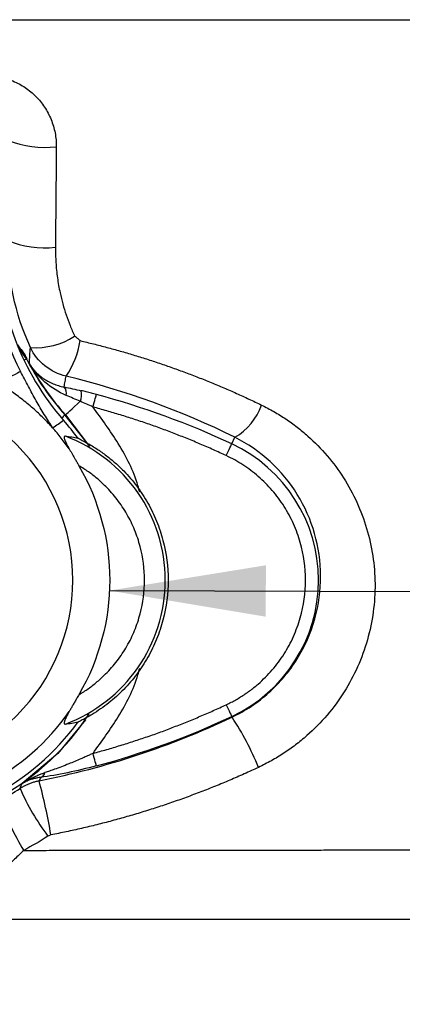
# Model space of a CAD drawing. Header units: millimetres. Extents: x 0 to 864, y 0 to 559.
# Tile 8 of 56: x 157 to 172, y 134 to 172. Entities that reach past the tile are written whole.
import ezdxf

# ---------------------------------------------------------------- set-up
doc = ezdxf.new("R2010")
doc.units = ezdxf.units.MM
doc.layers.add('DIMENSIONS', color=140, linetype='Continuous', lineweight=25)
doc.layers.add('TEXT', color=140, linetype='Continuous', lineweight=25)
doc.styles.add('SLDTEXTSTYLE0', font='TXT', dxfattribs={"width": 0.75})
doc.dimstyles.new('SLDDIMSTYLE0', dxfattribs={"dimtxt": 6, "dimasz": 6, "dimexe": 0, "dimexo": 0.0625, "dimgap": 1.5, "dimtad": 0, "dimtih": 1, "dimtoh": 1, "dimdec": 1, "dimrnd": 1e-09, "dimzin": 4, "dimdsep": 46, "dimtxsty": 'SLDTEXTSTYLE0', "dimsah": 1, "dimcen": 0.09, "dimadec": 0, "dimazin": 1, "dimtfac": 1, "dimtdec": 1, "dimtofl": 0, "dimtmove": 0, "dimatfit": 3, "dimfxl": 0, "dimfrac": 2, "dimtolj": 1, "dimtzin": 12, "dimarcsym": 0})
doc.dimstyles.new('SLDDIMSTYLE3', dxfattribs={"dimtxt": 0.18, "dimasz": 6, "dimexe": 0, "dimexo": 0.0625, "dimgap": 0, "dimtad": 0, "dimtih": 1, "dimtoh": 1, "dimdec": 0, "dimrnd": 1e-09, "dimzin": 0, "dimdsep": 46, "dimtxsty": 'Standard', "dimsah": 1, "dimcen": 0.09, "dimadec": 0, "dimazin": 0, "dimtfac": 6, "dimtdec": 0, "dimtofl": 0, "dimtmove": 0, "dimatfit": 3, "dimfxl": 0, "dimfrac": 2, "dimtolj": 1, "dimtzin": 0, "dimarcsym": 0})

# ---------------------------------------------------------------- blocks, each defined once
blk = doc.blocks.new('_D_3')
at = {"layer": 'DIMENSIONS'}
for p, q in [((100.64, 172.453), (100.64, 111.398)), ((202.64, 172.453), (202.64, 111.398)), ((143.882, 115.456), (142.053, 115.456)), ((142.053, 115.456), (142.053, 105.931)), ((159.398, 115.456), (161.226, 115.456)), ((161.226, 115.456), (161.226, 105.931)), ((100.64, 114.573), (139.009, 114.573)), ((202.64, 114.573), (164.271, 114.573)), ((142.053, 105.931), (143.882, 105.931)), ((161.226, 105.931), (159.398, 105.931))]:
    blk.add_line(p, q, dxfattribs=at)
for points in [[(100.64, 114.573), (106.64, 113.65), (106.64, 115.496)], [(202.64, 114.573), (196.64, 115.496), (196.64, 113.65)]]:
    blk.add_solid(points, dxfattribs=at)
at = {"layer": 'DIMENSIONS', "char_height": 6, "attachment_point": 1, "style": 'SLDTEXTSTYLE0'}
for s, insert in [('102.0', (141.665, 124.409)), ('4.02', (143.882, 113.666))]:
    blk.add_mtext(s, dxfattribs=dict(at, insert=insert))

msp = doc.modelspace()

# ---------------------------------------------------------------- linework, layer by layer
for p, q in [((156.857, 159.255), (157.214, 158.715)), ((157.209, 158.708), (156.953, 159.072)), ((157.209, 158.708), (157.214, 158.715)), ((158.685, 156.558), (158.696, 156.568)), ((159.491, 155.527), (158.685, 156.558)), ((158.696, 156.568), (159.627, 155.346)), ((165.081, 155.451), (165.2, 155.705)), ((165.081, 144.995), (165.093, 144.97))]:
    msp.add_line(p, q)
at = {"flags": 128}
for points in [[(157.111, 158.658), (157.126, 158.666), (157.159, 158.683), (157.185, 158.696), (157.201, 158.704), (157.209, 158.708)], [(156.979, 158.228), (156.93, 158.202), (156.859, 158.166), (156.769, 158.119), (156.661, 158.064), (156.539, 158), (156.406, 157.931), (156.265, 157.859), (156.121, 157.784)], [(159.757, 156.865), (159.78, 156.954), (159.804, 157.04), (159.825, 157.12), (159.844, 157.191), (159.86, 157.251), (159.873, 157.298), (159.882, 157.33), (159.886, 157.346)], [(158.696, 156.568), (158.712, 156.582), (158.747, 156.613), (158.799, 156.661), (158.869, 156.723), (158.953, 156.799), (159.049, 156.886), (159.156, 156.982), (159.27, 157.084)], [(158.685, 156.558), (158.679, 156.553), (158.665, 156.54), (158.644, 156.521), (158.616, 156.496), (158.583, 156.466), (158.555, 156.441)], [(164.87, 155), (164.909, 155.083), (164.947, 155.164), (164.982, 155.239), (165.013, 155.306), (165.04, 155.362), (165.06, 155.406), (165.074, 155.436), (165.081, 155.451)], [(164.87, 145.446), (164.909, 145.363), (164.947, 145.282), (164.982, 145.207), (165.013, 145.14), (165.04, 145.084), (165.06, 145.04), (165.074, 145.01), (165.081, 144.995)], [(159.473, 144.868), (158.406, 143.57), (157.038, 142.419)], [(159.886, 143.1), (159.882, 143.116), (159.873, 143.148), (159.86, 143.195), (159.844, 143.255), (159.825, 143.326), (159.804, 143.406), (159.78, 143.492), (159.757, 143.581)]]:
    msp.add_lwpolyline(points, dxfattribs=at)
for centre, radius, start, end in [((157.924, 170.721), 3.897, 248.6698, 276.2684), ((157.893, 166.569), 3.599, 246.8014, 276.7482), ((166.24, 163.023), 10.429, 180, 207.3738), ((166.24, 163.023), 10.119, 180, 221.2414), ((157.545, 161.944), 2.803, 266.1829, 302.5373), ((155.908, 159.937), 3.395, 326.1574, 351.0815), ((166.14, 163.261), 10.025, 207.014, 221.9619), ((166.14, 163.261), 10.011, 208.1695, 221.9619), ((158.365, 157.387), 0.378, 347.1639, 40.7869), ((158.364, 157.37), 0.951, 342.4945, 7.3676), ((151.64, 126.665), 31.77, 64.971, 74.9566), ((164.071, 157.678), 2.273, 299.7741, 341.1129), ((151.64, 150.223), 9.298, 35.759, 41.2414), ((156.64, 150.223), 5.889, 290.4347, 69.5653), ((162.64, 150.223), 5.77, 295.029, 64.971), ((151.64, 150.223), 9.475, 214.5102, 327.2885), ((151.64, 150.223), 8.792, 270, 325.0352), ((151.64, 150.223), 9.298, 270, 324.241), ((151.64, 173.781), 31.77, 285.0434, 295.029), ((155.722, 138.812), 11.213, 22.1658, 33.3104), ((157.64, 142.922), 0.286, 292.9717, 343.9114), ((136.915, 136.889), 21.524, 9.5283, 15.1925), ((164.961, 145.699), 8.721, 203.4059, 217.3658), ((166.11, 145.349), 10.551, 199.804, 211.3491)]:
    msp.add_arc(centre, radius, start, end)
for points in [[(151.64, 171.723), (165.057, 171.723), (179.125, 171.723), (191.08, 171.723)], [(158.349, 166.847), (158.338, 165.557), (158.327, 164.274), (158.316, 162.995)], [(157.359, 159.147), (156.764, 160.445), (156.466, 161.837), (156.476, 163.261)], [(158.727, 158.046), (158.119, 158.185), (157.615, 158.602), (157.359, 159.147)], [(165.2, 155.705), (163.152, 156.718), (160.997, 157.504), (158.727, 158.046)], [(158.651, 157.634), (158.864, 157.593), (159.084, 157.545), (159.307, 157.492)], [(159.27, 157.084), (159.084, 157.163), (158.905, 157.237), (158.733, 157.303)], [(159.757, 156.865), (159.596, 156.94), (159.434, 157.013), (159.27, 157.084)], [(158.209, 156.069), (158.349, 156.165), (158.49, 156.259), (158.631, 156.352)], [(159.216, 154.615), (160.791, 151.899), (160.791, 148.547), (159.216, 145.831)], [(157.687, 142.529), (160.258, 143.035), (162.728, 143.849), (165.093, 144.97)], [(156.958, 142.235), (156.986, 142.296), (157.013, 142.358), (157.038, 142.419)], [(157.752, 142.658), (157.731, 142.615), (157.709, 142.572), (157.687, 142.529)], [(156.183, 141.774), (156.449, 141.916), (156.707, 142.069), (156.958, 142.235)], [(158.03, 140.407), (157.729, 140.21), (157.418, 140.028), (157.099, 139.86)], [(158.142, 140.452), (158.102, 140.444), (158.064, 140.429), (158.03, 140.407)]]:
    msp.add_open_spline(points, degree=3)
for points, knots in [([(155.625, 169.586), (155.677, 169.585), (155.78, 169.584), (155.933, 169.57), (156.086, 169.548), (156.237, 169.517), (156.386, 169.478), (156.534, 169.43), (156.799, 169.327), (157.163, 169.134), (157.576, 168.791), (157.914, 168.376), (158.121, 167.979), (158.241, 167.641), (158.305, 167.38), (158.344, 167.115), (158.347, 166.936), (158.349, 166.847)], [0, 0, 0, 0, 0.035814, 0.071448, 0.107017, 0.142638, 0.17843, 0.214506, 0.250979, 0.376227, 0.500252, 0.624175, 0.749281, 0.812667, 0.875181, 0.937423, 1, 1, 1, 1]), ([(158.316, 162.995), (158.316, 162.897), (158.317, 162.7), (158.331, 162.406), (158.355, 162.113), (158.39, 161.822), (158.436, 161.532), (158.502, 161.197), (158.595, 160.817), (158.724, 160.398), (158.874, 159.984), (158.993, 159.716), (159.053, 159.581)], [0, 0, 0, 0, 0.083649, 0.16702, 0.250225, 0.33338, 0.416601, 0.500002, 0.624629, 0.749248, 0.874245, 1, 1, 1, 1]), ([(159.262, 159.411), (159.227, 159.439), (159.157, 159.496), (159.088, 159.553), (159.053, 159.581)], [0, 0, 0, 0, 0.5000554, 1, 1, 1, 1]), ([(159.262, 159.411), (159.433, 159.37), (159.777, 159.288), (160.288, 159.155), (160.798, 159.014), (161.305, 158.865), (161.809, 158.709), (162.31, 158.545), (162.809, 158.372), (163.305, 158.192), (163.798, 158.003), (164.289, 157.807), (164.777, 157.603), (165.262, 157.391), (165.744, 157.171), (166.062, 157.019), (166.222, 156.942)], [0, 0, 0, 0, 0.07088, 0.141777, 0.212707, 0.283688, 0.354736, 0.425868, 0.497102, 0.568454, 0.639941, 0.711581, 0.78339, 0.855385, 0.927582, 1, 1, 1, 1]), ([(156.893, 159.169), (156.895, 159.168), (157.039, 159.051), (157.127, 158.882), (157.214, 158.715)], [0, 0, 0, 0, 0.010358, 1, 1, 1, 1]), ([(157.315, 158.535), (157.32, 158.639), (157.331, 158.843), (157.35, 159.047), (157.359, 159.147)], [0, 0, 0, 0, 0.509154, 1, 1, 1, 1]), ([(157.315, 158.535), (157.337, 158.5), (157.382, 158.428), (157.46, 158.325), (157.545, 158.226), (157.639, 158.132), (157.741, 158.044), (157.868, 157.95), (158.025, 157.852), (158.221, 157.758), (158.429, 157.682), (158.577, 157.65), (158.651, 157.634)], [0, 0, 0, 0, 0.081662, 0.164202, 0.247515, 0.331483, 0.415983, 0.500883, 0.628808, 0.754825, 0.878674, 1, 1, 1, 1]), ([(158.733, 157.303), (158.436, 157.441), (158.156, 157.612), (157.673, 158.025), (157.469, 158.266), (157.315, 158.535)], [0, 0, 0, 0, 0.5, 0.5, 1, 1, 1, 1]), ([(158.209, 156.069), (158.182, 156.112), (158.127, 156.195), (158.021, 156.364), (157.89, 156.577), (157.733, 156.839), (157.58, 157.105), (157.428, 157.378), (157.278, 157.656), (157.128, 157.94), (157.028, 158.132), (156.979, 158.228)], [0, 0, 0, 0, 0.064385, 0.128085, 0.254051, 0.379101, 0.503543, 0.627796, 0.751914, 0.875862, 1, 1, 1, 1]), ([(158.651, 157.634), (158.663, 157.702), (158.686, 157.84), (158.714, 157.977), (158.727, 158.046)], [0, 0, 0, 0, 0.498001, 1, 1, 1, 1]), ([(151.64, 157.566), (153.587, 157.566), (155.455, 156.792), (158.209, 154.038), (158.983, 152.17), (158.983, 148.276), (158.209, 146.408), (155.455, 143.654), (153.587, 142.88), (149.692, 142.88), (147.825, 143.654), (145.071, 146.408), (144.297, 148.276), (144.297, 152.17), (145.071, 154.038), (147.825, 156.792), (149.692, 157.566), (151.64, 157.566)], [0, 0, 0, 0, 0.125, 0.125, 0.25, 0.25, 0.375, 0.375, 0.5, 0.5, 0.625, 0.625, 0.75, 0.75, 0.875, 0.875, 1, 1, 1, 1]), ([(158.209, 156.069), (158.153, 156.13), (158.039, 156.255), (157.857, 156.441), (157.661, 156.629), (157.452, 156.819), (157.163, 157.064), (156.729, 157.402), (156.346, 157.642), (156.121, 157.784)], [0, 0, 0, 0, 0.09156, 0.187357, 0.287394, 0.391671, 0.500191, 0.706413, 1, 1, 1, 1]), ([(159.886, 157.346), (159.822, 157.363), (159.693, 157.397), (159.5, 157.446), (159.371, 157.477), (159.307, 157.492)], [0, 0, 0, 0, 0.332809, 0.665937, 1, 1, 1, 1]), ([(164.87, 155), (164.705, 155.076), (164.375, 155.228), (163.876, 155.445), (163.373, 155.654), (162.867, 155.854), (162.357, 156.045), (161.844, 156.227), (161.327, 156.4), (160.807, 156.564), (160.284, 156.72), (159.932, 156.817), (159.757, 156.865)], [0, 0, 0, 0, 0.100012, 0.19994, 0.299814, 0.399665, 0.499524, 0.599421, 0.699386, 0.799451, 0.899646, 1, 1, 1, 1]), ([(161.55, 153.593), (161.528, 153.68), (161.355, 154.34), (160.774, 155.469), (160.091, 156.407), (159.757, 156.865)], [0, 0, 0, 0, 0.071331, 0.545947, 1, 1, 1, 1]), ([(166.222, 156.942), (166.302, 156.902), (166.463, 156.822), (166.698, 156.692), (166.928, 156.555), (167.153, 156.41), (167.373, 156.257), (167.588, 156.097), (167.797, 155.929), (168.202, 155.581), (168.762, 155.011), (169.394, 154.156), (169.905, 153.22), (170.281, 152.215), (170.518, 151.164), (170.604, 150.084), (170.535, 149), (170.309, 147.928), (169.936, 146.894), (169.415, 145.922), (168.759, 145.03), (168.107, 144.371), (167.533, 143.899), (167.079, 143.578), (166.604, 143.288), (166.272, 143.125), (166.106, 143.043)], [0, 0, 0, 0, 0.015695, 0.03135, 0.046982, 0.062607, 0.078244, 0.09391, 0.109621, 0.125395, 0.18773, 0.249879, 0.312216, 0.374721, 0.437681, 0.499824, 0.56217, 0.624604, 0.687187, 0.749275, 0.811557, 0.874281, 0.905857, 0.937224, 0.968549, 1, 1, 1, 1]), ([(158.845, 155.261), (158.795, 155.331), (158.696, 155.471), (158.539, 155.675), (158.378, 155.875), (158.265, 156.005), (158.209, 156.069)], [0, 0, 0, 0, 0.2498, 0.499728, 0.749792, 1, 1, 1, 1]), ([(158.696, 155.741), (158.69, 155.742), (158.677, 155.742), (158.664, 155.736), (158.655, 155.725), (158.649, 155.703), (158.653, 155.662), (158.681, 155.577), (158.743, 155.444), (158.809, 155.325), (158.845, 155.261)], [0, 0, 0, 0, 0.064585, 0.1271782, 0.1888234, 0.2506022, 0.3718904, 0.5004439, 0.7315684, 1, 1, 1, 1]), ([(159.185, 155.656), (159.104, 155.673), (158.939, 155.708), (158.778, 155.73), (158.696, 155.741)], [0, 0, 0, 0, 0.490793, 1, 1, 1, 1]), ([(159.127, 155.71), (159.13, 155.708), (159.136, 155.703), (159.152, 155.693), (159.174, 155.68), (159.201, 155.665), (159.244, 155.641), (159.306, 155.607), (159.411, 155.549), (159.552, 155.471), (159.664, 155.405), (159.722, 155.371)], [0, 0, 0, 0, 0.0435819, 0.0893604, 0.1386457, 0.1924901, 0.2517005, 0.369805, 0.5018428, 0.7414563, 1, 1, 1, 1]), ([(165.093, 144.97), (165.605, 145.213), (166.086, 145.534), (166.924, 146.285), (167.293, 146.724), (167.888, 147.68), (168.114, 148.194), (168.42, 149.279), (168.494, 149.827), (168.49, 150.936), (168.411, 151.488), (168.109, 152.538), (167.883, 153.049), (167.025, 154.437), (166.188, 155.21), (165.2, 155.705)], [0, 0, 0, 0, 0.125, 0.125, 0.25, 0.25, 0.375, 0.375, 0.5, 0.5, 0.625, 0.625, 0.75, 0.75, 1, 1, 1, 1]), ([(158.845, 155.261), (158.863, 155.23), (158.899, 155.166), (158.957, 155.065), (159.017, 154.959), (159.081, 154.848), (159.148, 154.733), (159.193, 154.655), (159.216, 154.615)], [0, 0, 0, 0, 0.1511702, 0.3085704, 0.4722031, 0.6420313, 0.8179908, 1, 1, 1, 1]), ([(159.722, 155.371), (159.786, 155.332), (159.911, 155.255), (160.095, 155.13), (160.273, 155), (160.446, 154.863), (160.614, 154.72), (160.777, 154.57), (161.066, 154.285), (161.45, 153.837), (161.874, 153.189), (162.213, 152.491), (162.539, 151.512), (162.707, 150.223), (162.539, 148.934), (162.214, 147.957), (161.876, 147.26), (161.452, 146.611), (161.031, 146.12), (160.659, 145.762), (160.363, 145.512), (160.052, 145.281), (159.832, 145.144), (159.722, 145.075)], [0, 0, 0, 0, 0.017949, 0.035838, 0.053693, 0.071537, 0.089395, 0.107292, 0.125252, 0.187715, 0.250223, 0.312766, 0.375353, 0.500142, 0.624629, 0.687053, 0.74952, 0.812055, 0.874634, 0.906033, 0.937306, 0.968584, 1, 1, 1, 1]), ([(164.87, 145.446), (164.933, 145.476), (165.059, 145.537), (165.243, 145.637), (165.423, 145.743), (165.598, 145.857), (165.768, 145.978), (165.934, 146.105), (166.236, 146.357), (166.647, 146.768), (167.102, 147.382), (167.466, 148.054), (167.807, 148.991), (167.98, 150.223), (167.807, 151.454), (167.466, 152.391), (167.102, 153.064), (166.647, 153.678), (166.2, 154.126), (165.812, 154.439), (165.512, 154.649), (165.199, 154.838), (164.98, 154.946), (164.87, 155)], [0, 0, 0, 0, 0.017576, 0.035084, 0.052553, 0.070009, 0.087482, 0.104998, 0.122584, 0.186369, 0.250198, 0.313983, 0.377812, 0.500008, 0.622204, 0.685989, 0.749818, 0.813603, 0.877432, 0.90814, 0.938704, 0.969275, 1, 1, 1, 1]), ([(159.216, 145.831), (159.278, 145.868), (159.402, 145.943), (159.582, 146.065), (159.756, 146.194), (159.924, 146.33), (160.087, 146.473), (160.353, 146.729), (160.698, 147.122), (161.071, 147.685), (161.368, 148.291), (161.647, 149.13), (161.788, 150.223), (161.647, 151.316), (161.368, 152.155), (161.071, 152.761), (160.698, 153.324), (160.306, 153.772), (159.928, 154.119), (159.585, 154.387), (159.339, 154.539), (159.216, 154.615)], [0, 0, 0, 0, 0.020551, 0.041031, 0.061475, 0.081922, 0.10241, 0.122974, 0.186548, 0.25017, 0.313744, 0.377367, 0.500014, 0.622661, 0.686235, 0.749857, 0.813431, 0.877053, 0.918075, 0.958957, 1, 1, 1, 1]), ([(159.757, 143.581), (160.091, 144.039), (160.774, 144.977), (161.355, 146.106), (161.528, 146.766), (161.55, 146.853)], [0, 0, 0, 0, 0.454053, 0.92867, 1, 1, 1, 1]), ([(159.216, 145.831), (159.189, 145.783), (159.135, 145.69), (159.056, 145.553), (158.981, 145.424), (158.911, 145.301), (158.866, 145.223), (158.845, 145.185)], [0, 0, 0, 0, 0.217693, 0.426647, 0.626731, 0.817854, 1, 1, 1, 1]), ([(159.757, 143.581), (159.932, 143.629), (160.283, 143.725), (160.806, 143.881), (161.325, 144.045), (161.842, 144.218), (162.355, 144.4), (162.865, 144.591), (163.371, 144.791), (163.874, 145), (164.375, 145.218), (164.705, 145.37), (164.87, 145.446)], [0, 0, 0, 0, 0.100183, 0.200244, 0.300213, 0.400122, 0.5, 0.599878, 0.699787, 0.799756, 0.899817, 1, 1, 1, 1]), ([(158.845, 145.185), (158.826, 145.151), (158.79, 145.086), (158.742, 144.996), (158.704, 144.917), (158.675, 144.85), (158.657, 144.794), (158.649, 144.751), (158.653, 144.722), (158.668, 144.705), (158.687, 144.705), (158.696, 144.705)], [0, 0, 0, 0, 0.141431, 0.272223, 0.393021, 0.504857, 0.609244, 0.708237, 0.804404, 0.900665, 1, 1, 1, 1]), ([(159.722, 145.075), (159.693, 145.058), (159.635, 145.024), (159.55, 144.974), (159.468, 144.928), (159.386, 144.883), (159.307, 144.839), (159.236, 144.801), (159.183, 144.771), (159.144, 144.749), (159.133, 144.74), (159.127, 144.736)], [0, 0, 0, 0, 0.131561, 0.257734, 0.379214, 0.496775, 0.629695, 0.74853, 0.844173, 0.92636, 1, 1, 1, 1]), ([(158.696, 144.705), (158.778, 144.716), (158.939, 144.738), (159.104, 144.772), (159.185, 144.79)], [0, 0, 0, 0, 0.509207, 1, 1, 1, 1]), ([(159.757, 143.581), (159.71, 143.559), (159.612, 143.512), (159.456, 143.441), (159.268, 143.358), (159.055, 143.269), (158.809, 143.168), (158.549, 143.067), (158.305, 142.977), (158.093, 142.902), (157.974, 142.862), (157.915, 142.842)], [0, 0, 0, 0, 0.07534, 0.159633, 0.252928, 0.377045, 0.501458, 0.648956, 0.795837, 0.898836, 1, 1, 1, 1]), ([(157.038, 142.419), (157.097, 142.456), (157.208, 142.525), (157.374, 142.615), (157.528, 142.691), (157.67, 142.752), (157.797, 142.802), (157.878, 142.83), (157.915, 142.842)], [0, 0, 0, 0, 0.214219, 0.409378, 0.58556, 0.742766, 0.880941, 1, 1, 1, 1]), ([(159.886, 143.1), (159.513, 143), (159.146, 142.913), (158.423, 142.763), (158.061, 142.699), (157.752, 142.658)], [0, 0, 0, 0, 0.5, 0.5, 1, 1, 1, 1]), ([(166.106, 143.043), (165.924, 142.959), (165.561, 142.791), (165.01, 142.551), (164.456, 142.321), (163.899, 142.101), (163.338, 141.891), (162.774, 141.69), (162.206, 141.5), (161.635, 141.32), (161.061, 141.15), (160.484, 140.99), (159.903, 140.84), (159.319, 140.7), (158.732, 140.569), (158.339, 140.491), (158.142, 140.452)], [0, 0, 0, 0, 0.071643, 0.143186, 0.214644, 0.286035, 0.357377, 0.428687, 0.499981, 0.571277, 0.64259, 0.713938, 0.785337, 0.856803, 0.928352, 1, 1, 1, 1]), ([(156.958, 142.235), (156.994, 142.258), (157.066, 142.303), (157.181, 142.364), (157.301, 142.417), (157.426, 142.463), (157.555, 142.502), (157.643, 142.52), (157.687, 142.529)], [0, 0, 0, 0, 0.161337, 0.325263, 0.491455, 0.659562, 0.82921, 1, 1, 1, 1]), ([(157.752, 142.658), (157.711, 142.653), (157.625, 142.641), (157.497, 142.613), (157.363, 142.573), (157.207, 142.513), (157.101, 142.454), (157.038, 142.419)], [0, 0, 0, 0, 0.15306, 0.320048, 0.500984, 0.701553, 1, 1, 1, 1]), ([(157.099, 139.86), (157.043, 139.803), (156.927, 139.689), (156.749, 139.52), (156.563, 139.353), (156.37, 139.188), (156.17, 139.025), (155.963, 138.866), (155.749, 138.712), (155.528, 138.562), (155.301, 138.417), (155.067, 138.279), (154.827, 138.149), (154.425, 137.948), (153.888, 137.725), (153.289, 137.549), (152.819, 137.451), (152.475, 137.399), (152.175, 137.37), (151.904, 137.354), (151.726, 137.352), (151.64, 137.351)], [0, 0, 0, 0, 0.036712, 0.0743872, 0.1130087, 0.1525582, 0.1930155, 0.2343597, 0.2765687, 0.3196198, 0.3634902, 0.4081569, 0.4535974, 0.4997897, 0.6336552, 0.7494868, 0.8184554, 0.875109, 0.9194104, 0.960826, 1, 1, 1, 1]), ([(157.099, 139.86), (157.387, 139.86), (157.963, 139.86), (158.825, 139.861), (159.684, 139.862), (160.54, 139.862), (161.394, 139.863), (162.244, 139.864), (163.091, 139.865), (163.935, 139.866), (164.776, 139.867), (165.613, 139.868), (166.446, 139.87), (167.275, 139.871), (168.1, 139.872), (168.921, 139.874), (169.738, 139.875), (170.551, 139.877), (171.358, 139.879), (172.162, 139.881), (172.96, 139.883), (173.754, 139.885), (174.542, 139.887), (175.326, 139.889), (176.104, 139.891), (176.877, 139.893), (177.645, 139.896), (178.407, 139.898), (179.163, 139.901), (179.914, 139.904), (180.66, 139.906), (181.399, 139.909), (182.132, 139.912), (182.86, 139.915), (183.581, 139.919), (184.296, 139.922), (185.005, 139.925), (185.708, 139.929), (186.404, 139.932), (187.094, 139.936), (187.778, 139.939), (188.229, 139.942), (188.455, 139.943)], [0, 0, 0, 0, 0.026385, 0.05272, 0.079001, 0.105228, 0.131397, 0.157507, 0.183556, 0.209543, 0.235464, 0.261318, 0.287105, 0.312821, 0.338466, 0.364038, 0.389536, 0.414958, 0.440303, 0.465569, 0.490756, 0.515863, 0.540888, 0.565831, 0.59069, 0.615466, 0.640156, 0.66476, 0.689279, 0.71371, 0.738055, 0.762311, 0.78648, 0.81056, 0.834551, 0.858454, 0.882267, 0.905992, 0.929627, 0.953174, 0.976631, 1, 1, 1, 1]), ([(151.64, 137.223), (154.669, 137.223), (157.683, 137.223), (163.682, 137.223), (166.677, 137.223), (172.594, 137.223), (175.488, 137.223), (181.123, 137.223), (183.867, 137.223), (186.531, 137.223)], [0, 0, 0, 0, 0.25, 0.25, 0.5, 0.5, 0.75, 0.75, 1, 1, 1, 1])]:
    msp.add_open_spline(points, degree=3, knots=knots)

# ---------------------------------------------------------------- dimensions: what is measured, and where the dimension line sits
at = {"layer": 'DIMENSIONS'}
dim = msp.add_linear_dim(base=(202.64, 114.573), p1=(100.64, 173.723), p2=(202.64, 173.723), angle=0, dimstyle='SLDDIMSTYLE0', dxfattribs=at)
dim.commit()
dim.dimension.update_dxf_attribs({"geometry": '_D_3', "text_midpoint": (151.64, 114.573), "dimtype": 160})

# ---------------------------------------------------------------- leaders
at = {"layer": 'TEXT'}
msp.add_leader([(160.388, 149.824), (223.423, 149.659)], dimstyle='SLDDIMSTYLE3', dxfattribs=at)

doc.saveas('drawing.dxf')
